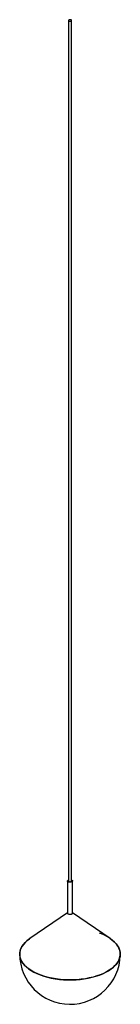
# Paper-space layout '_Trimétrica' of a CAD drawing. Header units: millimetres. Extents: x -50 to 50, y 10 to 991.
import ezdxf

# ---------------------------------------------------------------- set-up
doc = ezdxf.new("R2010")
doc.units = ezdxf.units.MM

psp = doc.layouts.new('_Trimétrica')

# ---------------------------------------------------------------- linework, layer by layer
at = {"color": 7, "linetype": 'Continuous', "lineweight": 25}
for p, q in [((-1.49, 990.03), (-1.49, 132.86)), ((1.51, 132.86), (1.51, 990.03)), ((-2.49, 132.86), (-2.49, 100.7)), ((2.51, 100.7), (2.51, 132.86)), ((-2.49, 101.13), (-39.94, 75.47)), ((40, 75.47), (2.51, 101.15))]:
    psp.add_line(p, q, dxfattribs=at)
at = {"color": 7, "linetype": 'Continuous', "lineweight": 25, "flags": 128}
for points in [[(-0.69, 989.34), (-0.13, 989.26), (0.45, 989.29), (0.97, 989.43), (1.34, 989.66), (1.5, 989.95), (1.44, 990.25), (1.17, 990.52), (0.71, 990.71), (0.15, 990.79), (-0.43, 990.76), (-0.95, 990.62), (-1.32, 990.39), (-1.48, 990.1), (-1.42, 989.8), (-1.14, 989.53), (-0.69, 989.34)], [(1.51, 133.89), (1.94, 133.68), (2.4, 133.24), (2.5, 132.74), (2.22, 132.26), (1.61, 131.87), (0.75, 131.63), (-0.22, 131.58), (-1.16, 131.72), (-1.91, 132.04), (-2.38, 132.48), (-2.48, 132.98), (-2.2, 133.46), (-1.59, 133.85), (-1.49, 133.89)], [(-0.69, 132.17), (-0.13, 132.09), (0.45, 132.12), (0.97, 132.26), (1.34, 132.5), (1.5, 132.79), (1.51, 132.86)], [(-44.22, 72.02), (-46.02, 70.07), (-47.49, 68.05), (-48.63, 65.98), (-49.44, 63.86), (-49.89, 61.72), (-49.99, 59.56), (-49.75, 57.41), (-49.15, 55.27), (-48.21, 53.17), (-46.93, 51.12), (-45.32, 49.13), (-43.4, 47.21), (-41.17, 45.39), (-38.65, 43.66), (-35.86, 42.05), (-32.82, 40.57), (-29.54, 39.23), (-26.07, 38.03), (-22.4, 36.98), (-18.58, 36.09), (-14.64, 35.38), (-10.58, 34.83), (-6.46, 34.47), (-2.29, 34.28), (1.9, 34.27), (6.08, 34.44), (10.21, 34.79), (14.27, 35.32), (18.23, 36.02), (22.06, 36.89), (25.74, 37.92), (29.23, 39.11), (32.53, 40.44), (35.59, 41.91), (38.4, 43.51), (40.95, 45.22), (43.2, 47.04), (45.16, 48.95), (46.8, 50.93), (48.11, 52.98), (49.08, 55.08), (49.71, 57.21), (49.98, 59.36), (49.91, 61.52), (49.49, 63.67), (48.72, 65.79), (47.61, 67.87), (46.17, 69.89), (44.4, 71.84), (42.32, 73.72), (39.94, 75.49), (37.29, 77.16), (34.37, 78.71), (31.21, 80.12), (29.38, 80.84)], [(40, 75.47), (41.78, 74.16), (43.94, 72.31), (45.78, 70.38), (47.31, 68.37), (48.5, 66.3), (49.36, 64.19), (49.87, 62.05), (50.03, 59.9), (49.84, 57.74), (49.3, 55.6), (48.41, 53.49), (47.18, 51.43), (45.63, 49.43), (43.75, 47.5), (41.57, 45.66), (39.09, 43.92), (36.34, 42.29), (33.34, 40.79), (30.1, 39.42), (26.66, 38.2), (23.02, 37.13), (19.23, 36.22), (15.3, 35.47), (11.26, 34.9), (7.14, 34.5), (2.98, 34.29), (-1.21, 34.25), (-5.39, 34.39), (-9.53, 34.72), (-13.6, 35.22), (-17.58, 35.89), (-21.43, 36.74), (-25.14, 37.74), (-28.67, 38.9), (-31.99, 40.22), (-35.09, 41.66), (-37.95, 43.24), (-40.54, 44.94), (-42.84, 46.74), (-44.84, 48.63), (-46.53, 50.61), (-47.89, 52.65), (-48.92, 54.74), (-49.6, 56.86), (-49.94, 59.01), (-49.92, 61.17), (-49.55, 63.32), (-48.84, 65.44), (-47.78, 67.53), (-46.39, 69.57), (-44.67, 71.53), (-42.64, 73.42), (-40.31, 75.21), (-39.94, 75.47)]]:
    psp.add_lwpolyline(points, dxfattribs=at)
at = {"color": 7, "linetype": 'Continuous', "lineweight": 25}
for centre, radius, start, end in [((-0.63, 133.06), 0.884, 192.96618, 266.03086), ((-20.9, 47.68), 33.7, 122.23481, 133.77552), ((0, 60), 50, 180, 358.83632)]:
    psp.add_arc(centre, radius, start, end, dxfattribs=at)
psp.add_open_spline([(2.48, 100.73), (2.49, 100.68), (2.52, 100.49), (2.29, 100.16), (1.81, 99.8), (1.11, 99.54), (0.28, 99.42), (-0.57, 99.44), (-1.36, 99.61), (-1.99, 99.9), (-2.41, 100.28), (-2.46, 100.56), (-2.49, 100.7)], degree=3, knots=[0, 0, 0, 0, 0.036182, 0.143573, 0.250962, 0.358351, 0.465741, 0.573135, 0.680531, 0.787929, 0.895326, 1, 1, 1, 1], dxfattribs=at)

doc.saveas('drawing.dxf')
